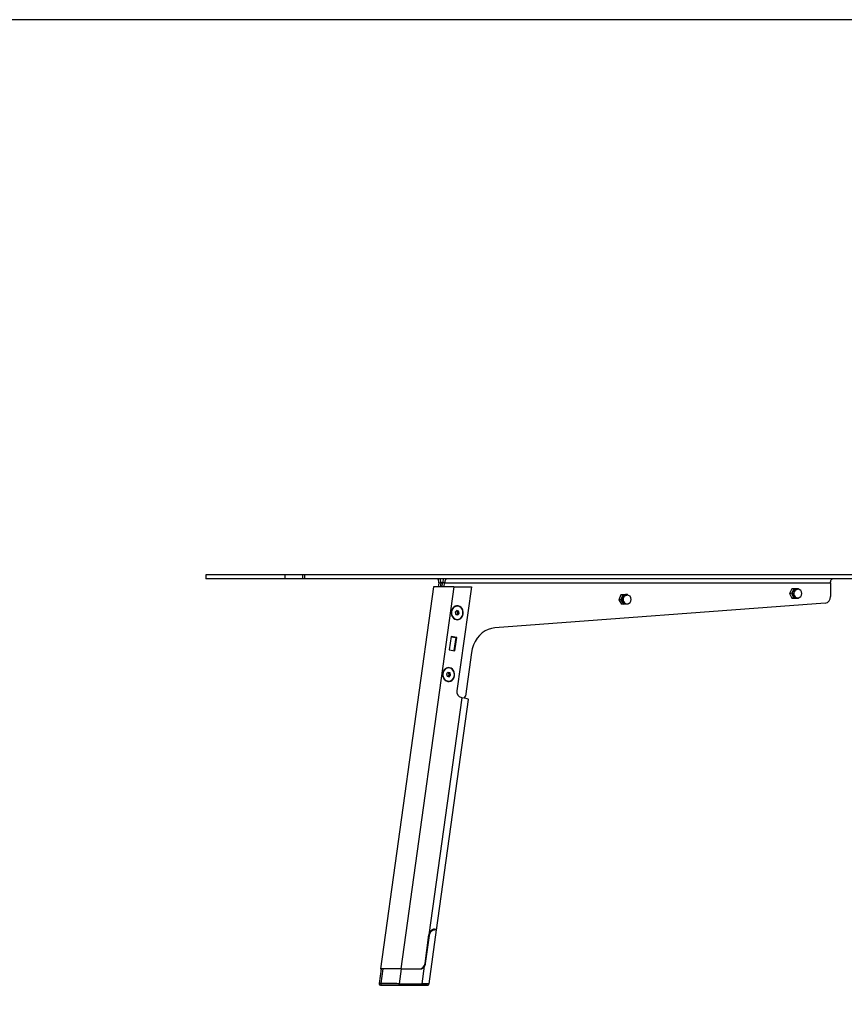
# Model space of a CAD drawing. Header units: millimetres. Extents: x 50 to 4150, y 50 to 2920.
# Tile 3 of 5: x 2100 to 2715, y 2185 to 2920. Entities that reach past the tile are written whole.
import ezdxf

# ---------------------------------------------------------------- set-up
doc = ezdxf.new("R2010")
doc.units = ezdxf.units.MM
doc.header["$LTSCALE"] = 10
doc.layers.add('SCHIZZI', color=9, linetype='Continuous')

msp = doc.modelspace()

# ---------------------------------------------------------------- linework, layer by layer
for p, q in [((2238.96, 2505.68), (2238.96, 2502.68)), ((2297.77, 2505.68), (2238.96, 2505.68)), ((2297.77, 2502.68), (2238.96, 2502.68)), ((2297.77, 2505.68), (2297.77, 2502.68)), ((2311, 2505.68), (2297.77, 2505.68)), ((2311, 2502.68), (2297.77, 2502.68)), ((2311, 2505.68), (2311, 2502.68)), ((2312.52, 2505.68), (2311, 2505.68)), ((2312.52, 2502.68), (2311, 2502.68)), ((2312.52, 2505.68), (2312.52, 2502.68)), ((3161.19, 2505.68), (2312.52, 2505.68)), ((3161.19, 2502.68), (2312.52, 2502.68)), ((2412.6, 2499.68), (2412.19, 2496.71)), ((2412.6, 2499.68), (2414.1, 2499.68)), ((2414.1, 2499.68), (2413.69, 2496.71)), ((2415.51, 2499.68), (2414.1, 2499.68)), ((2415.09, 2496.71), (2415.51, 2499.68)), ((2417.01, 2499.68), (2415.51, 2499.68)), ((2416.59, 2496.71), (2417.01, 2499.68)), ((2417.01, 2499.68), (2704.89, 2499.68)), ((2704.89, 2499.68), (2704.89, 2489.48)), ((2408.73, 2496.71), (2369.17, 2211.52)), ((2423.82, 2496.7), (2384.26, 2211.5)), ((2423.82, 2496.7), (2436.97, 2496.67)), ((2436.97, 2496.67), (2426.22, 2419.16)), ((2675.99, 2495.21), (2674.2, 2491.73)), ((2675.8, 2491.73), (2674.2, 2491.73)), ((2674.2, 2491.73), (2675.91, 2488.21)), ((2677.59, 2495.21), (2675.8, 2491.73)), ((2675.8, 2491.73), (2677.51, 2488.21)), ((2677.59, 2495.21), (2675.99, 2495.21)), ((2681.09, 2495.16), (2677.59, 2495.21)), ((2680.33, 2494.93), (2679.3, 2494.93)), ((2681.27, 2494.79), (2681.09, 2495.16)), ((2700.84, 2484.49), (2454.56, 2466.1)), ((2548.37, 2490.65), (2546.87, 2487)), ((2548.47, 2487), (2546.87, 2487)), ((2546.87, 2487), (2548.86, 2483.67)), ((2551.86, 2490.97), (2548.37, 2490.65)), ((2549.97, 2490.65), (2548.37, 2490.65)), ((2549.97, 2490.65), (2548.47, 2487)), ((2548.47, 2487), (2550.46, 2483.67)), ((2553.46, 2490.97), (2549.97, 2490.65)), ((2550.46, 2483.67), (2553.95, 2483.99)), ((2553.46, 2490.97), (2551.86, 2490.97)), ((2552.99, 2490.57), (2551.96, 2490.57)), ((2551.96, 2484.07), (2552.99, 2484.07)), ((2553.76, 2490.48), (2553.46, 2490.97)), ((2553.95, 2483.99), (2554.05, 2484.25)), ((2677.51, 2488.21), (2675.91, 2488.21)), ((2675.91, 2488.21), (2679.41, 2488.16)), ((2677.51, 2488.21), (2681.01, 2488.16)), ((2679.3, 2488.43), (2680.33, 2488.43)), ((2681.01, 2488.16), (2679.41, 2488.16)), ((2681.01, 2488.16), (2681.22, 2488.56)), ((2425.98, 2479.03), (2424.91, 2477.82)), ((2424.91, 2477.82), (2425.28, 2476.14)), ((2426.42, 2478.57), (2425.76, 2478.78)), ((2425.95, 2475.93), (2426.8, 2476.89)), ((2427.42, 2478.57), (2425.98, 2479.03)), ((2426.35, 2482.36), (2426.3, 2482.36)), ((2426.42, 2478.57), (2427.42, 2478.57)), ((2426.8, 2476.89), (2426.42, 2478.57)), ((2426.73, 2475.68), (2427.8, 2476.89)), ((2426.8, 2476.89), (2427.8, 2476.89)), ((2427.8, 2476.89), (2427.42, 2478.57)), ((2550.46, 2483.67), (2548.86, 2483.67)), ((2425.28, 2476.14), (2426.73, 2475.68)), ((2426.3, 2472.36), (2426.35, 2472.36)), ((2421.75, 2459.61), (2420.38, 2449.73)), ((2421.73, 2459.47), (2425.27, 2458.82)), ((2426.02, 2458.82), (2421.75, 2459.61)), ((2425.27, 2458.82), (2423.92, 2449.08)), ((2424.65, 2448.94), (2426.02, 2458.82)), ((2425.27, 2458.82), (2426.02, 2458.82)), ((2420.38, 2449.73), (2424.65, 2448.94)), ((2436.98, 2447.63), (2432.47, 2415.17)), ((2419.57, 2432.87), (2418.5, 2431.66)), ((2420.02, 2432.41), (2419.35, 2432.62)), ((2421.02, 2432.41), (2419.57, 2432.87)), ((2419.95, 2436.2), (2419.9, 2436.2)), ((2418.5, 2431.66), (2418.88, 2429.98)), ((2418.88, 2429.98), (2420.32, 2429.52)), ((2419.54, 2429.77), (2420.39, 2430.73)), ((2419.9, 2426.2), (2419.95, 2426.2)), ((2420.02, 2432.41), (2421.02, 2432.41)), ((2420.39, 2430.73), (2420.02, 2432.41)), ((2420.32, 2429.52), (2421.39, 2430.73)), ((2420.39, 2430.73), (2421.39, 2430.73)), ((2421.39, 2430.73), (2421.02, 2432.41)), ((2429.88, 2413.92), (2405.32, 2236.89)), ((2410.91, 2240.45), (2434.79, 2412.55)), ((2429.45, 2414), (2429.88, 2413.92)), ((2402.38, 2215.68), (2405.32, 2236.89)), ((2402.81, 2215.68), (2405.71, 2236.58)), ((2405.28, 2236.58), (2405.71, 2236.58)), ((2405.35, 2200.32), (2410.96, 2240.78)), ((2408.54, 2240.79), (2409.41, 2240.79)), ((2408.73, 2241.04), (2409.61, 2241.04)), ((2400.27, 2200.47), (2402.09, 2213.61)), ((2402.38, 2215.68), (2402.81, 2215.68)), ((2369.6, 2211.52), (2368.09, 2200.65)), ((2370.92, 2211.52), (2369.42, 2200.68)), ((2384.69, 2211.5), (2383.17, 2200.5)), ((2384.26, 2211.5), (2398.1, 2211.47)), ((2384.69, 2211.5), (2398.54, 2211.47)), ((2373.67, 2199.5), (2390.77, 2199.47)), ((2399.77, 2199.47), (2382.67, 2199.5)), ((2383.17, 2200.5), (2400.27, 2200.47))]:
    msp.add_line(p, q)
at = {"flags": 128}
for points in [[(2704.89, 2499.68), (2704.92, 2500.27), (2705, 2500.83), (2705.14, 2501.35), (2705.33, 2501.8), (2705.56, 2502.18), (2705.82, 2502.45), (2706.1, 2502.63), (2706.39, 2502.68)], [(2679.3, 2494.93), (2679.26, 2494.93), (2678.35, 2494.74), (2677.54, 2494.22), (2676.92, 2493.42), (2676.56, 2492.43), (2676.5, 2491.37), (2676.74, 2490.33), (2677.26, 2489.45), (2678, 2488.8), (2678.88, 2488.47), (2679.3, 2488.43)], [(2678.95, 2494.52), (2679.82, 2494.88), (2680.33, 2494.93)], [(2551.96, 2490.57), (2551.66, 2490.55), (2550.77, 2490.26), (2550, 2489.66), (2549.45, 2488.8), (2549.17, 2487.78), (2549.2, 2486.71), (2549.52, 2485.7), (2550.11, 2484.88), (2550.89, 2484.31), (2551.8, 2484.08), (2551.96, 2484.07)], [(2551.39, 2490), (2552.23, 2490.45), (2552.99, 2490.57)], [(2430.85, 2476.53), (2430.88, 2477.89), (2430.61, 2479.21), (2430.05, 2480.41), (2429.24, 2481.39), (2428.24, 2482.1), (2427.11, 2482.49), (2425.94, 2482.53), (2424.79, 2482.21), (2423.76, 2481.57), (2422.91, 2480.64), (2422.29, 2479.48), (2421.95, 2478.18), (2421.92, 2476.82), (2422.19, 2475.5), (2422.75, 2474.31), (2423.56, 2473.32), (2424.56, 2472.61), (2425.69, 2472.22), (2426.86, 2472.18), (2428.01, 2472.5), (2429.04, 2473.14), (2429.9, 2474.08), (2430.51, 2475.23), (2430.85, 2476.53)], [(2430.68, 2477.36), (2430.52, 2478.71), (2430.05, 2479.96), (2429.31, 2481.01), (2428.34, 2481.8), (2427.23, 2482.25), (2426.06, 2482.35), (2424.9, 2482.07), (2423.85, 2481.44), (2422.99, 2480.51), (2422.38, 2479.35), (2422.06, 2478.04), (2422.06, 2476.68), (2422.38, 2475.37), (2422.99, 2474.2), (2423.85, 2473.27), (2424.9, 2472.65), (2426.06, 2472.37), (2427.23, 2472.46), (2428.34, 2472.92), (2429.31, 2473.7), (2430.05, 2474.76), (2430.52, 2476.01), (2430.68, 2477.36)], [(2454.56, 2466.1), (2452.02, 2465.71), (2449.54, 2464.93), (2447.18, 2463.78), (2444.97, 2462.26), (2442.97, 2460.42), (2441.19, 2458.28), (2439.68, 2455.89), (2438.46, 2453.29), (2437.55, 2450.51), (2436.98, 2447.63)], [(2424.44, 2430.37), (2424.48, 2431.73), (2424.2, 2433.05), (2423.65, 2434.24), (2422.84, 2435.23), (2421.84, 2435.94), (2420.71, 2436.33), (2419.53, 2436.37), (2418.39, 2436.05), (2417.36, 2435.41), (2416.5, 2434.48), (2415.89, 2433.32), (2415.55, 2432.02), (2415.52, 2430.66), (2415.79, 2429.34), (2416.35, 2428.15), (2417.16, 2427.16), (2418.16, 2426.45), (2419.29, 2426.06), (2420.46, 2426.02), (2421.6, 2426.34), (2422.64, 2426.98), (2423.49, 2427.92), (2424.11, 2429.07), (2424.44, 2430.37)], [(2424.28, 2431.2), (2424.12, 2432.54), (2423.65, 2433.79), (2422.9, 2434.85), (2421.94, 2435.63), (2420.83, 2436.09), (2419.65, 2436.18), (2418.5, 2435.91), (2417.45, 2435.28), (2416.59, 2434.35), (2415.98, 2433.19), (2415.66, 2431.88), (2415.66, 2430.51), (2415.98, 2429.2), (2416.59, 2428.04), (2417.45, 2427.11), (2418.5, 2426.48), (2419.65, 2426.21), (2420.83, 2426.3), (2421.94, 2426.76), (2422.9, 2427.54), (2423.65, 2428.6), (2424.12, 2429.85), (2424.28, 2431.2)], [(2434.79, 2412.55), (2434.77, 2412.61), (2434.46, 2412.8), (2433.79, 2413.04), (2432.77, 2413.32), (2431.45, 2413.61), (2429.88, 2413.92)], [(2409.32, 2240.79), (2409.25, 2240.83), (2408.72, 2241.04)], [(2382.67, 2199.5), (2382.76, 2199.52), (2382.86, 2199.58), (2382.94, 2199.67), (2383.02, 2199.8), (2383.08, 2199.95), (2383.13, 2200.12), (2383.16, 2200.31), (2383.17, 2200.5)], [(2399.77, 2199.47), (2399.87, 2199.49), (2399.96, 2199.54), (2400.05, 2199.64), (2400.12, 2199.76), (2400.19, 2199.91), (2400.23, 2200.09), (2400.26, 2200.27), (2400.27, 2200.47)]]:
    msp.add_lwpolyline(points, dxfattribs=at)
for centre, radius, start, end in [((2680.78, 2491.73), 3.33, 123.30539, 262.17618), ((2680.33, 2491.68), 3.25, 270, 90), ((2553.42, 2487.37), 3.33, 127.74205, 262.4336), ((2552.99, 2487.32), 3.25, 270, 90), ((2700.14, 2489.2), 4.76, 278.41578, 3.4427), ((2426.65, 2477.68), 4.69, 94.22297, 183.99024), ((2426.65, 2477.03), 4.69, 176.00976, 265.77703), ((2426.63, 2477.68), 4.66, 94.22297, 183.99024), ((2426.63, 2477.03), 4.66, 176.00976, 265.77703), ((2420.24, 2431.52), 4.69, 94.22297, 183.99024), ((2420.23, 2431.52), 4.66, 94.22297, 183.99024), ((2420.24, 2430.87), 4.69, 176.00976, 265.77703), ((2420.23, 2430.87), 4.66, 176.00976, 265.77703), ((2430.6, 2418.31), 4.46, 169.04388, 255.12314), ((2430.54, 2415.37), 1.95, 296.37521, 354.04346), ((2409.51, 2239.06), 1.97, 44.68539, 86.97137), ((2397.82, 2216.04), 4.57, 273.46498, 355.53676), ((2398.44, 2215.67), 4.2, 271.36623, 330.60864), ((2370.36, 2200.48), 0.964, 168.10639, 264.67741)]:
    msp.add_arc(centre, radius, start, end)
for centre, major_axis, ratio, start_param, end_param in [((2418.82, 2496.7), (10.09, -0.02), 0.000867, 1.052546, 3.141474), ((2400.87, 2240.8), (10.09, -0.02), 0.000867, 6.283066, 6.844419), ((2379.26, 2211.5), (10.09, -0.02), 0.000867, 1.052546, 3.435043), ((2379.69, 2211.5), (10.09, -0.02), 0.000867, 2.623342, 3.141474), ((2379.69, 2211.5), (10.09, -0.02), 0.000867, 1.052546, 2.623342), ((2378.17, 2200.5), (10.07, -0.15), 0.008572, 2.622403, 3.140211), ((2378.17, 2199.5), (9.08, -0.01), 0.000867, 3.027841, 3.393881), ((2378.17, 2199.5), (9.08, -0.01), 0.000867, 2.623342, 3.027841), ((2378.17, 2199.5), (9.08, -0.01), 0.000867, 3.393881, 4.194138), ((2378.17, 2200.5), (10.07, -0.15), 0.008572, 1.051606, 2.622403), ((2378.17, 2199.5), (9.08, -0.01), 0.000867, 1.052546, 2.623342), ((2395.27, 2199.47), (9.08, -0.01), 0.000867, 4.194138, 5.764935), ((2395.27, 2199.47), (9.08, -0.01), 0.000867, 0.247881, 1.052546), ((2395.27, 2200.47), (10.07, -0.15), 0.008572, 6.282127, 7.334792), ((2395.27, 2199.47), (9.08, -0.01), 0.000867, 5.764935, 6.170963), ((2395.27, 2199.47), (9.08, -0.01), 0.000867, 6.170963, 6.531067)]:
    msp.add_ellipse(centre, major_axis=major_axis, ratio=ratio, start_param=start_param, end_param=end_param)
for points in [[(2412.6, 2499.68), (2412.61, 2500.08), (2412.64, 2500.86), (2412.39, 2501.85), (2412, 2502.55), (2411.68, 2502.64), (2411.52, 2502.68)], [(2418.92, 2502.68), (2418.69, 2502.64), (2418.23, 2502.55), (2417.63, 2501.85), (2417.18, 2500.86), (2417.06, 2500.08), (2417.01, 2499.68)]]:
    msp.add_open_spline(points, degree=3)
for points, knots in [([(2414.1, 2499.68), (2414.11, 2500.49), (2414.12, 2501.59), (2413.85, 2502.45), (2413.78, 2502.68)], [0, 0, 0, 0, 0.7344216, 1, 1, 1, 1]), ([(2416.11, 2502.68), (2416.01, 2502.45), (2415.65, 2501.59), (2415.57, 2500.49), (2415.51, 2499.68)], [0, 0, 0, 0, 0.265578, 1, 1, 1, 1]), ([(2409.61, 2241.04), (2409.51, 2241.06), (2409.33, 2241.1), (2409.05, 2241.1), (2408.84, 2241.08), (2408.66, 2241.05), (2408.48, 2241.01), (2408.26, 2240.93), (2407.97, 2240.81), (2407.73, 2240.68), (2407.41, 2240.48), (2407.05, 2240.21), (2406.72, 2239.88), (2406.41, 2239.51), (2406.12, 2239.11), (2405.87, 2238.66), (2405.66, 2238.19), (2405.46, 2237.65), (2405.37, 2237.14), (2405.32, 2236.89)], [0, 0, 0, 0, 0.076444, 0.128149, 0.180561, 0.206895, 0.232328, 0.283425, 0.335348, 0.388126, 0.414662, 0.511248, 0.585054, 0.609927, 0.70818, 0.783195, 0.808465, 0.903369, 1, 1, 1, 1]), ([(2405.71, 2236.58), (2405.73, 2236.71), (2405.78, 2236.99), (2405.88, 2237.39), (2406.01, 2237.78), (2406.16, 2238.16), (2406.34, 2238.52), (2406.54, 2238.86), (2406.76, 2239.18), (2407, 2239.47), (2407.25, 2239.74), (2407.51, 2239.98), (2407.78, 2240.19), (2408.04, 2240.36), (2408.39, 2240.56), (2408.73, 2240.69), (2409.04, 2240.76), (2409.24, 2240.78), (2409.35, 2240.79), (2409.41, 2240.79)], [0, 0, 0, 0, 0.05686, 0.114111, 0.172599, 0.231514, 0.288375, 0.345635, 0.40417, 0.463156, 0.519207, 0.57567, 0.633456, 0.69171, 0.745703, 0.855533, 0.911481, 0.955651, 1, 1, 1, 1]), ([(2408.54, 2240.79), (2408.48, 2240.79), (2408.36, 2240.78), (2408.15, 2240.75), (2407.93, 2240.69), (2407.7, 2240.59), (2407.49, 2240.5), (2407.36, 2240.42), (2407.32, 2240.39)], [0, 0, 0, 0, 0.178045, 0.357178, 0.539952, 0.724086, 0.902167, 1, 1, 1, 1]), ([(2402.09, 2213.61), (2402.34, 2214.1), (2402.66, 2214.76), (2402.78, 2215.49), (2402.81, 2215.68)], [0, 0, 0, 0, 0.746993, 1, 1, 1, 1]), ([(2368.11, 2200.66), (2368.1, 2200.59), (2368.06, 2200.39), (2368.15, 2200.11), (2368.31, 2199.86), (2368.49, 2199.7), (2368.67, 2199.6), (2368.82, 2199.55), (2368.93, 2199.53), (2368.99, 2199.52), (2369.02, 2199.52), (2369.04, 2199.52), (2369.06, 2199.52), (2369.09, 2199.52), (2369.14, 2199.52), (2369.3, 2199.51), (2369.39, 2199.51)], [0, 0, 0, 0, 0.0585027, 0.1507162, 0.2240124, 0.2855861, 0.3373412, 0.3792203, 0.4099069, 0.4244386, 0.4345592, 0.4459716, 0.4651353, 0.5111684, 0.6964671, 1, 1, 1, 1]), ([(2404.27, 2199.45), (2404.31, 2199.45), (2404.36, 2199.45), (2404.38, 2199.45), (2404.41, 2199.46), (2404.44, 2199.46), (2404.51, 2199.47), (2404.7, 2199.5), (2404.95, 2199.63), (2405.18, 2199.87), (2405.32, 2200.1), (2405.33, 2200.26), (2405.33, 2200.31)], [0, 0, 0, 0, 0.257055, 0.353212, 0.391716, 0.412046, 0.4361, 0.501195, 0.661847, 0.790909, 0.94041, 1, 1, 1, 1])]:
    msp.add_open_spline(points, degree=3, knots=knots)
at = {"layer": 'SCHIZZI', "color": 7, "true_color": 0xffffff}
msp.add_lwpolyline([(4150, 50), (4149.8, 2920), (50, 2920), (50, 50)], close=True, dxfattribs=at)

doc.saveas('drawing.dxf')
